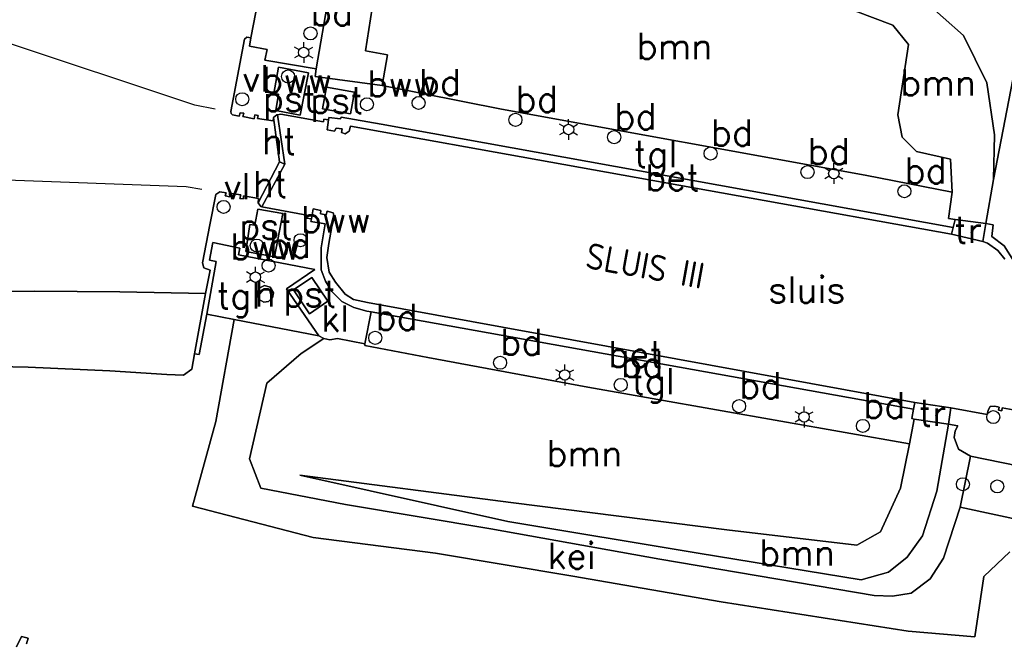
# Model space of a CAD drawing. Header units: millimetres. Extents: x 129727 to 131402, y 399018 to 399724.
# Tile 45 of 60: x 130436 to 130531, y 399272 to 399331. Entities that reach past the tile are written whole.
import ezdxf
from ezdxf.enums import TextEntityAlignment as Align

# ---------------------------------------------------------------- set-up
doc = ezdxf.new("R2010")
doc.units = ezdxf.units.MM
for name, color, linetype in [('EWD-TO-NW-TXT25', 2, 'Continuous'), ('MDI-VL-BEKLEDING', 7, 'Continuous'), ('MDI-VL-BEPLANTING', 7, 'Continuous'), ('MDI-VL-GRAS', 7, 'Continuous'), ('MDI-VL-KUNSTWERK', 7, 'Continuous'), ('MDI-VL-TALUD', 7, 'Continuous'), ('MDI-VL-VERHARDING', 7, 'Continuous'), ('MDI-VL-WATER', 7, 'Continuous'), ('MDI-XX-BEBOUWING', 10, 'Continuous'), ('MDI-XX-BEPLANTING', 80, 'Continuous'), ('MDI-XX-BORD', 255, 'Continuous'), ('MDI-XX-DAMWAND', 252, 'Continuous'), ('MDI-XX-KUNSTWERK', 130, 'Continuous'), ('MDI-XX-OVERIG', 30, 'Continuous'), ('MDI-XX-RASTER', 255, 'Continuous'), ('MDI-XX-TALUD', 84, 'Continuous'), ('MDI-XX-TERREINAFSCH', 253, 'Continuous'), ('MDI-XX-VERHARDING', 30, 'Continuous')]:
    doc.layers.add(name, color=color, linetype=linetype)
doc.styles.add('ISO', font='ISO.SHX')
doc.styles.add('ROMANS25', font='ROMANS.shx', dxfattribs={"height": 2.5})

msp = doc.modelspace()

# ---------------------------------------------------------------- linework, layer by layer
for p, q in [((130463.407, 399328.753), (130463.407, 399329.253)), ((130462.974, 399328.503), (130462.541, 399328.753)), ((130462.974, 399328.003), (130462.541, 399327.753)), ((130463.84, 399328.503), (130464.273, 399328.753)), ((130463.84, 399328.003), (130464.273, 399327.753)), ((130463.407, 399327.753), (130463.407, 399327.253)), ((130488.392, 399321.114), (130487.959, 399321.364)), ((130488.825, 399321.364), (130488.825, 399321.864)), ((130489.258, 399321.114), (130489.691, 399321.364)), ((130488.392, 399320.614), (130487.959, 399320.364)), ((130488.825, 399320.364), (130488.825, 399319.864)), ((130489.258, 399320.614), (130489.691, 399320.364)), ((130514.271, 399317.135), (130514.271, 399317.635)), ((130513.838, 399316.885), (130513.405, 399317.135)), ((130514.704, 399316.885), (130515.137, 399317.135)), ((130513.838, 399316.385), (130513.405, 399316.135)), ((130514.271, 399316.135), (130514.271, 399315.635)), ((130514.704, 399316.385), (130515.137, 399316.135)), ((130458.342, 399306.943), (130457.909, 399307.193)), ((130458.775, 399307.193), (130458.775, 399307.693)), ((130459.208, 399306.943), (130459.641, 399307.193)), ((130458.342, 399306.443), (130457.909, 399306.193)), ((130458.775, 399306.193), (130458.775, 399305.693)), ((130459.208, 399306.443), (130459.641, 399306.193)), ((130488.023, 399297.56), (130487.59, 399297.81)), ((130488.456, 399297.81), (130488.456, 399298.31)), ((130488.889, 399297.56), (130489.322, 399297.81)), ((130488.023, 399297.06), (130487.59, 399296.81)), ((130488.456, 399296.81), (130488.456, 399296.31)), ((130488.889, 399297.06), (130489.322, 399296.81)), ((130511.413, 399293.779), (130511.413, 399294.279)), ((130510.98, 399293.529), (130510.547, 399293.779)), ((130510.98, 399293.029), (130510.547, 399292.779)), ((130511.846, 399293.529), (130512.279, 399293.779)), ((130511.846, 399293.029), (130512.279, 399292.779)), ((130511.413, 399292.779), (130511.413, 399292.279))]:
    msp.add_line(p, q)
for centre, radius in [((130464.063, 399330.09), 0.625), ((130463.407, 399328.253), 0.5), ((130461.904, 399325.948), 0.625), ((130457.513, 399323.77), 0.625), ((130469.478, 399323.283), 0.625), ((130474.437, 399323.406), 0.625), ((130483.726, 399321.79), 0.625), ((130488.825, 399320.864), 0.5), ((130493.195, 399320.125), 0.625), ((130502.448, 399318.559), 0.625), ((130511.743, 399316.775), 0.625), ((130514.271, 399316.635), 0.5), ((130521.036, 399314.928), 0.625), ((130455.726, 399313.431), 0.625), ((130458.908, 399309.725), 0.625), ((130463.111, 399310.239), 0.625), ((130460.044, 399307.795), 0.625), ((130458.775, 399306.693), 0.5), ((130470.273, 399300.869), 0.625), ((130482.253, 399298.476), 0.625), ((130488.456, 399297.31), 0.5), ((130493.832, 399296.354), 0.625), ((130505.184, 399294.31), 0.625), ((130511.413, 399293.279), 0.5), ((130517.062, 399292.415), 0.625), ((130529.57, 399293.26), 0.625), ((130526.652, 399286.822), 0.625), ((130529.953, 399286.609), 0.625)]:
    msp.add_circle(centre, radius)
at = {"layer": 'MDI-VL-BEKLEDING'}
for p, q in [((130435.87, 399271.207), (130436.321, 399272.216)), ((130436.321, 399272.216), (130436.99, 399272.032)), ((130436.99, 399272.032), (130436.818, 399271.507))]:
    msp.add_line(p, q, dxfattribs=at)
at = {"layer": 'MDI-VL-BEPLANTING'}
for p, q in [((130519.937, 399330.888), (130501.287, 399337.918)), ((130501.287, 399337.918), (130519.937, 399330.888)), ((130469.338, 399328.403), (130470.651, 399336.842)), ((130522.812, 399333.384), (130526.711, 399329.894)), ((130526.711, 399329.894), (130522.812, 399333.384)), ((130521.44, 399329.028), (130519.937, 399330.888)), ((130519.937, 399330.888), (130521.44, 399329.028)), ((130532.544, 399331.305), (130529.589, 399316.06)), ((130526.711, 399329.894), (130528.944, 399325.351)), ((130528.944, 399325.351), (130526.711, 399329.894)), ((130520.413, 399322.262), (130521.44, 399329.028)), ((130521.44, 399329.028), (130520.413, 399322.262)), ((130471.445, 399328.042), (130469.338, 399328.403)), ((130470.933, 399325.068), (130471.445, 399328.042)), ((130528.944, 399325.351), (130529.674, 399320.347)), ((130529.674, 399320.347), (130528.944, 399325.351)), ((130482.379, 399322.822), (130470.933, 399325.068)), ((130517.288, 399316.47), (130482.379, 399322.822)), ((130520.826, 399320.132), (130520.413, 399322.262)), ((130520.413, 399322.262), (130520.826, 399320.132)), ((130522.194, 399318.755), (130520.826, 399320.132)), ((130520.826, 399320.132), (130522.194, 399318.755)), ((130529.674, 399320.347), (130529.589, 399316.06)), ((130529.589, 399316.06), (130529.674, 399320.347)), ((130525.469, 399318.003), (130522.194, 399318.755)), ((130522.194, 399318.755), (130525.469, 399318.003)), ((130525.625, 399314.836), (130525.469, 399318.003)), ((130525.469, 399318.003), (130525.625, 399314.836)), ((130525.625, 399314.836), (130517.288, 399316.47)), ((130529.589, 399316.06), (130528.855, 399311.849)), ((130525.269, 399312.317), (130525.625, 399314.836)), ((130525.909, 399312.222), (130525.269, 399312.317)), ((130528.855, 399311.849), (130525.909, 399312.222)), ((130453.392, 399299.265), (130454.12, 399303.148)), ((130454.12, 399303.148), (130456.737, 399302.625)), ((130456.737, 399302.625), (130454.969, 399292.841)), ((130463.177, 399299.375), (130465.334, 399300.801)), ((130465.334, 399300.801), (130465.913, 399300.669)), ((130465.913, 399300.669), (130466.655, 399300.798)), ((130466.655, 399300.798), (130469.289, 399300.286)), ((130469.289, 399300.286), (130469.279, 399300.148)), ((130469.279, 399300.148), (130475.306, 399298.99)), ((130452.674, 399297.848), (130452.947, 399299.345)), ((130452.947, 399299.345), (130453.392, 399299.265)), ((130459.886, 399296.514), (130463.177, 399299.375)), ((130475.306, 399298.99), (130490.667, 399296.136)), ((130424.606, 399298.288), (130436.98, 399298.05)), ((130436.98, 399298.05), (130444.795, 399297.691)), ((130444.795, 399297.691), (130450.283, 399297.358)), ((130451.891, 399297.3), (130452.674, 399297.848)), ((130450.283, 399297.358), (130451.891, 399297.3)), ((130458.195, 399289.265), (130459.886, 399296.514)), ((130490.667, 399296.136), (130521.52, 399290.699)), ((130521.52, 399290.699), (130521.972, 399293.074)), ((130521.972, 399293.074), (130525.272, 399292.597)), ((130454.969, 399292.841), (130452.745, 399284.715)), ((130525.272, 399292.597), (130524.16, 399286.166)), ((130524.16, 399286.166), (130525.272, 399292.597)), ((130525.272, 399292.597), (130526.18, 399292.418)), ((130526.18, 399292.418), (130525.905, 399291.951)), ((130525.905, 399291.951), (130525.819, 399291.316)), ((130525.819, 399291.316), (130526.238, 399290.186)), ((130520.674, 399286.448), (130521.52, 399290.699)), ((130521.52, 399290.699), (130520.674, 399286.448)), ((130526.238, 399290.186), (130527.397, 399289.521)), ((130459.296, 399286.426), (130458.195, 399289.265)), ((130527.397, 399289.521), (130526.379, 399284.63)), ((130463.044, 399287.682), (130483.27, 399285.064)), ((130482.987, 399283.244), (130463.044, 399287.682)), ((130463.044, 399287.682), (130463.044, 399287.682)), ((130483.27, 399285.064), (130463.044, 399287.682)), ((130463.044, 399287.682), (130482.987, 399283.244)), ((130467.42, 399284.89), (130459.296, 399286.426)), ((130518.76, 399282.239), (130520.674, 399286.448)), ((130520.674, 399286.448), (130518.76, 399282.239)), ((130524.16, 399286.166), (130522.766, 399281.859)), ((130522.766, 399281.859), (130524.16, 399286.166)), ((130452.745, 399284.715), (130464.323, 399281.708)), ((130481.353, 399282.551), (130467.42, 399284.89)), ((130483.27, 399285.064), (130503.994, 399282.433)), ((130503.994, 399282.433), (130483.27, 399285.064)), ((130526.379, 399284.63), (130524.793, 399279.714)), ((130526.379, 399284.63), (130526.379, 399284.63)), ((130501.25, 399280.198), (130482.987, 399283.244)), ((130482.987, 399283.244), (130501.25, 399280.198)), ((130464.323, 399281.708), (130476.043, 399280.189)), ((130497.576, 399279.628), (130481.353, 399282.551)), ((130503.994, 399282.433), (130516.482, 399280.978)), ((130516.482, 399280.978), (130503.994, 399282.433)), ((130516.482, 399280.978), (130518.76, 399282.239)), ((130518.76, 399282.239), (130516.482, 399280.978)), ((130522.766, 399281.859), (130521.312, 399279.829)), ((130521.312, 399279.829), (130522.766, 399281.859)), ((130476.043, 399280.189), (130489.23, 399277.993)), ((130516.889, 399277.642), (130501.25, 399280.198)), ((130501.25, 399280.198), (130516.889, 399277.642)), ((130521.312, 399279.829), (130519.522, 399278.376)), ((130519.522, 399278.376), (130521.312, 399279.829)), ((130528.655, 399277.955), (130531.155, 399280.322)), ((130518.142, 399276.146), (130497.576, 399279.628)), ((130524.793, 399279.714), (130523.511, 399277.733)), ((130489.23, 399277.993), (130503.468, 399275.536)), ((130519.522, 399278.376), (130516.889, 399277.642)), ((130516.889, 399277.642), (130519.522, 399278.376)), ((130527.812, 399272.175), (130528.655, 399277.955)), ((130523.511, 399277.733), (130521.696, 399276.374)), ((130519.885, 399276.062), (130518.142, 399276.146)), ((130521.696, 399276.374), (130519.885, 399276.062)), ((130503.468, 399275.536), (130521.416, 399272.704)), ((130436.321, 399272.216), (130435.87, 399271.207)), ((130436.99, 399272.032), (130436.321, 399272.216)), ((130521.416, 399272.704), (130527.812, 399272.175)), ((130436.818, 399271.507), (130436.99, 399272.032))]:
    msp.add_line(p, q, dxfattribs=at)
at = {"layer": 'MDI-VL-GRAS'}
for p, q in [((130466.494, 399337.604), (130464.621, 399326.683)), ((130458.348, 399329.65), (130459.033, 399333.294)), ((130458.199, 399328.858), (130458.348, 399329.65)), ((130459.9, 399328.553), (130458.199, 399328.858)), ((130459.69, 399327.511), (130459.9, 399328.553)), ((130464.621, 399326.683), (130459.69, 399327.511)), ((130430.67, 399305.265), (130437.597, 399305.36)), ((130437.597, 399305.36), (130445.78, 399305.274)), ((130445.78, 399305.274), (130454.003, 399305.132)), ((130454.003, 399305.132), (130452.947, 399299.345)), ((130452.947, 399299.345), (130452.674, 399297.848)), ((130436.98, 399298.05), (130424.606, 399298.288)), ((130444.795, 399297.691), (130436.98, 399298.05)), ((130450.283, 399297.358), (130444.795, 399297.691)), ((130452.674, 399297.848), (130451.891, 399297.3)), ((130452.674, 399297.848), (130452.674, 399297.848)), ((130451.891, 399297.3), (130450.283, 399297.358))]:
    msp.add_line(p, q, dxfattribs=at)
at = {"layer": 'MDI-VL-KUNSTWERK'}
for p, q in [((130460.899, 399322.279), (130461.231, 399322.344)), ((130461.593, 399317.547), (130460.899, 399322.279)), ((130461.231, 399322.344), (130465.308, 399321.583)), ((130465.308, 399321.583), (130465.331, 399321.862)), ((130465.331, 399321.862), (130465.795, 399321.78)), ((130465.795, 399321.78), (130465.668, 399320.832)), ((130465.668, 399320.832), (130466.377, 399320.711)), ((130466.377, 399320.711), (130466.532, 399321.003)), ((130466.532, 399321.003), (130467.084, 399320.918)), ((130467.084, 399320.918), (130467.041, 399320.574)), ((130467.041, 399320.574), (130467.4, 399320.433)), ((130467.4, 399320.433), (130467.775, 399320.702)), ((130467.775, 399320.702), (130467.9, 399321.183)), ((130467.9, 399321.183), (130525.562, 399310.82)), ((130459.403, 399313.456), (130461.593, 399317.547)), ((130461.593, 399317.547), (130461.593, 399317.547)), ((130463.714, 399312.639), (130459.403, 399313.456)), ((130464.318, 399313.237), (130464.142, 399312.295)), ((130465.067, 399313.082), (130464.318, 399313.237)), ((130465.017, 399312.775), (130465.067, 399313.082)), ((130465.65, 399313.009), (130465.55, 399312.666)), ((130466.227, 399312.872), (130465.65, 399313.009)), ((130466.3, 399312.629), (130466.227, 399312.872)), ((130463.667, 399312.359), (130463.714, 399312.639)), ((130464.142, 399312.295), (130463.667, 399312.359)), ((130465.55, 399312.666), (130465.017, 399312.775)), ((130465.822, 399309.909), (130466.3, 399312.629)), ((130525.562, 399310.82), (130528.552, 399310.108)), ((130528.552, 399310.108), (130529.005, 399309.966)), ((130529.005, 399309.966), (130530.001, 399309.251)), ((130465.615, 399308.586), (130465.822, 399309.909)), ((130530.001, 399309.251), (130530.681, 399308.41)), ((130465.862, 399307.176), (130465.615, 399308.586)), ((130466.457, 399306.225), (130465.862, 399307.176)), ((130467.388, 399305.071), (130466.457, 399306.225)), ((130468.18, 399304.558), (130467.388, 399305.071)), ((130469.517, 399304.27), (130468.18, 399304.558)), ((130522.028, 399294.671), (130469.517, 399304.27)), ((130525.494, 399294.144), (130522.028, 399294.671)), ((130528.99, 399293.52), (130525.494, 399294.144)), ((130529.075, 399293.928), (130528.99, 399293.52)), ((130529.255, 399294.267), (130529.075, 399293.928)), ((130529.72, 399294.314), (130529.255, 399294.267)), ((130530.144, 399294.218), (130529.72, 399294.314)), ((130530.055, 399293.927), (130530.144, 399294.218)), ((130530.38, 399293.856), (130530.055, 399293.927)), ((130530.429, 399294.153), (130530.38, 399293.856)), ((130531.479, 399293.956), (130530.429, 399294.153))]:
    msp.add_line(p, q, dxfattribs=at)
at = {"layer": 'MDI-VL-TALUD'}
for p, q in [((130519.937, 399330.888), (130501.287, 399337.918)), ((130522.812, 399333.384), (130526.711, 399329.894)), ((130521.44, 399329.028), (130519.937, 399330.888)), ((130526.711, 399329.894), (130528.944, 399325.351)), ((130520.413, 399322.262), (130521.44, 399329.028)), ((130528.944, 399325.351), (130529.674, 399320.347)), ((130520.826, 399320.132), (130520.413, 399322.262)), ((130522.194, 399318.755), (130520.826, 399320.132)), ((130529.674, 399320.347), (130529.589, 399316.06)), ((130525.469, 399318.003), (130522.194, 399318.755)), ((130525.625, 399314.836), (130525.469, 399318.003)), ((130529.589, 399316.06), (130528.855, 399311.849)), ((130525.269, 399312.317), (130525.625, 399314.836)), ((130525.909, 399312.222), (130525.269, 399312.317)), ((130528.855, 399311.849), (130525.909, 399312.222)), ((130430.67, 399305.265), (130437.597, 399305.36)), ((130437.597, 399305.36), (130445.78, 399305.274)), ((130445.78, 399305.274), (130454.003, 399305.132)), ((130454.003, 399305.132), (130452.947, 399299.345)), ((130452.947, 399299.345), (130452.674, 399297.848)), ((130436.98, 399298.05), (130424.606, 399298.288)), ((130444.795, 399297.691), (130436.98, 399298.05)), ((130450.283, 399297.358), (130444.795, 399297.691)), ((130452.674, 399297.848), (130451.891, 399297.3)), ((130452.674, 399297.848), (130452.674, 399297.848)), ((130451.891, 399297.3), (130450.283, 399297.358)), ((130521.52, 399290.699), (130521.972, 399293.074)), ((130521.972, 399293.074), (130525.272, 399292.597)), ((130525.272, 399292.597), (130524.16, 399286.166)), ((130520.674, 399286.448), (130521.52, 399290.699)), ((130463.044, 399287.682), (130483.27, 399285.064)), ((130482.987, 399283.244), (130463.044, 399287.682)), ((130463.044, 399287.682), (130463.044, 399287.682)), ((130518.76, 399282.239), (130520.674, 399286.448)), ((130524.16, 399286.166), (130522.766, 399281.859)), ((130483.27, 399285.064), (130503.994, 399282.433)), ((130501.25, 399280.198), (130482.987, 399283.244)), ((130503.994, 399282.433), (130516.482, 399280.978)), ((130516.482, 399280.978), (130518.76, 399282.239)), ((130522.766, 399281.859), (130521.312, 399279.829)), ((130516.889, 399277.642), (130501.25, 399280.198)), ((130521.312, 399279.829), (130519.522, 399278.376)), ((130519.522, 399278.376), (130516.889, 399277.642))]:
    msp.add_line(p, q, dxfattribs=at)
at = {"layer": 'MDI-VL-VERHARDING'}
for p, q in [((130464.621, 399326.683), (130466.494, 399337.604)), ((130470.651, 399336.842), (130469.338, 399328.403)), ((130529.589, 399316.06), (130532.544, 399331.305)), ((130456.407, 399322.587), (130457.729, 399329.529)), ((130457.729, 399329.529), (130457.938, 399329.709)), ((130457.938, 399329.709), (130458.348, 399329.65)), ((130458.348, 399329.65), (130458.199, 399328.858)), ((130458.199, 399328.858), (130459.9, 399328.553)), ((130459.9, 399328.553), (130459.69, 399327.511)), ((130469.338, 399328.403), (130471.445, 399328.042)), ((130471.445, 399328.042), (130470.933, 399325.068)), ((130459.69, 399327.511), (130464.621, 399326.683)), ((130460.99, 399326.834), (130460.553, 399324.312)), ((130463.875, 399326.292), (130460.99, 399326.834)), ((130463.085, 399322.235), (130463.875, 399326.292)), ((130464.524, 399325.946), (130464.621, 399326.683)), ((130464.621, 399326.683), (130464.524, 399325.946)), ((130470.933, 399325.068), (130464.524, 399325.946)), ((130464.524, 399325.946), (130470.933, 399325.068)), ((130460.553, 399324.312), (130460.985, 399324.238)), ((130460.985, 399324.238), (130460.721, 399322.678)), ((130460.985, 399324.238), (130460.985, 399324.238)), ((130465.588, 399324.933), (130465.204, 399322.852)), ((130468.287, 399324.434), (130465.588, 399324.933)), ((130467.903, 399322.353), (130468.287, 399324.434)), ((130470.933, 399325.068), (130482.379, 399322.822)), ((130470.933, 399325.068), (130470.933, 399325.068)), ((130456.444, 399322.386), (130456.407, 399322.587)), ((130456.589, 399322.283), (130456.444, 399322.386)), ((130457.224, 399322.155), (130456.589, 399322.283)), ((130457.303, 399322.463), (130457.224, 399322.155)), ((130457.651, 399322.416), (130457.303, 399322.463)), ((130457.576, 399322.095), (130457.651, 399322.416)), ((130458.724, 399322.254), (130458.673, 399321.891)), ((130459.041, 399322.2), (130458.724, 399322.254)), ((130460.523, 399322.01), (130460.836, 399322.267)), ((130460.836, 399322.267), (130460.523, 399322.01)), ((130460.721, 399322.678), (130463.085, 399322.235)), ((130460.836, 399322.267), (130460.899, 399322.279)), ((130460.899, 399322.279), (130460.836, 399322.267)), ((130461.231, 399322.344), (130460.899, 399322.279)), ((130460.899, 399322.279), (130461.593, 399317.547)), ((130465.308, 399321.583), (130461.231, 399322.344)), ((130465.204, 399322.852), (130467.903, 399322.353)), ((130465.204, 399322.852), (130465.204, 399322.852)), ((130482.379, 399322.822), (130517.288, 399316.47)), ((130458.673, 399321.891), (130457.576, 399322.095)), ((130458.982, 399321.908), (130459.041, 399322.2)), ((130460.465, 399321.687), (130458.982, 399321.908)), ((130460.523, 399322.01), (130460.465, 399321.687)), ((130461.089, 399317.761), (130460.523, 399322.01)), ((130465.331, 399321.862), (130465.308, 399321.583)), ((130465.795, 399321.78), (130465.331, 399321.862)), ((130465.668, 399320.832), (130465.795, 399321.78)), ((130465.795, 399321.78), (130465.825, 399322.003)), ((130465.825, 399322.003), (130465.795, 399321.78)), ((130465.825, 399322.003), (130466.926, 399321.886)), ((130466.926, 399321.886), (130465.825, 399322.003)), ((130466.926, 399321.886), (130467.019, 399322.038)), ((130467.019, 399322.038), (130466.926, 399321.886)), ((130467.019, 399322.038), (130470.83, 399321.377)), ((130470.83, 399321.377), (130467.019, 399322.038)), ((130470.83, 399321.377), (130525.718, 399311.471)), ((130525.718, 399311.471), (130470.83, 399321.377)), ((130466.377, 399320.711), (130465.668, 399320.832)), ((130466.532, 399321.003), (130466.377, 399320.711)), ((130467.084, 399320.918), (130466.532, 399321.003)), ((130467.041, 399320.574), (130467.084, 399320.918)), ((130467.4, 399320.433), (130467.041, 399320.574)), ((130467.775, 399320.702), (130467.4, 399320.433)), ((130467.9, 399321.183), (130467.775, 399320.702)), ((130525.562, 399310.82), (130467.9, 399321.183)), ((130459.032, 399313.83), (130461.089, 399317.761)), ((130461.593, 399317.547), (130459.403, 399313.456)), ((130461.089, 399317.761), (130461.593, 399317.547)), ((130461.089, 399317.761), (130461.089, 399317.761)), ((130461.593, 399317.547), (130461.089, 399317.761)), ((130461.089, 399317.761), (130461.089, 399317.761)), ((130517.288, 399316.47), (130525.625, 399314.836)), ((130528.855, 399311.849), (130529.589, 399316.06)), ((130454.992, 399314.618), (130455.366, 399314.891)), ((130455.366, 399314.891), (130455.971, 399314.799)), ((130455.971, 399314.799), (130455.891, 399314.491)), ((130456.311, 399314.395), (130456.3, 399314.744)), ((130456.3, 399314.744), (130457.367, 399314.582)), ((130525.625, 399314.836), (130525.269, 399312.317)), ((130454.415, 399311.72), (130454.992, 399314.618)), ((130455.891, 399314.491), (130456.311, 399314.395)), ((130457.367, 399314.582), (130457.288, 399314.241)), ((130457.288, 399314.241), (130457.632, 399314.198)), ((130457.632, 399314.198), (130457.643, 399314.488)), ((130457.643, 399314.488), (130459.064, 399314.236)), ((130459.064, 399314.236), (130459.032, 399313.83)), ((130459.032, 399313.83), (130459.3, 399313.476)), ((130459.3, 399313.476), (130459.032, 399313.83)), ((130459.014, 399313.223), (130458.721, 399311.679)), ((130461.423, 399312.799), (130459.014, 399313.223)), ((130459.3, 399313.476), (130459.403, 399313.456)), ((130459.403, 399313.456), (130459.3, 399313.476)), ((130459.403, 399313.456), (130463.714, 399312.639)), ((130460.619, 399308.653), (130461.423, 399312.799)), ((130464.142, 399312.295), (130464.318, 399313.237)), ((130464.318, 399313.237), (130465.067, 399313.082)), ((130465.067, 399313.082), (130465.017, 399312.775)), ((130465.55, 399312.666), (130465.65, 399313.009)), ((130465.65, 399313.009), (130466.227, 399312.872)), ((130466.227, 399312.872), (130466.3, 399312.629)), ((130463.714, 399312.639), (130463.667, 399312.359)), ((130463.667, 399312.359), (130464.142, 399312.295)), ((130464.142, 399312.295), (130464.094, 399312.035)), ((130464.094, 399312.035), (130464.142, 399312.295)), ((130464.094, 399312.035), (130465.468, 399311.823)), ((130465.468, 399311.823), (130464.094, 399312.035)), ((130465.017, 399312.775), (130465.55, 399312.666)), ((130466.3, 399312.629), (130465.822, 399309.909)), ((130525.269, 399312.317), (130525.909, 399312.222)), ((130525.909, 399312.222), (130525.718, 399311.471)), ((130528.552, 399310.108), (130528.855, 399311.849)), ((130529.546, 399311.707), (130528.855, 399311.849)), ((130528.855, 399311.849), (130529.546, 399311.707)), ((130453.704, 399308.068), (130454.415, 399311.72)), ((130458.245, 399311.753), (130457.845, 399309.155)), ((130458.721, 399311.679), (130458.245, 399311.753)), ((130458.721, 399311.679), (130458.721, 399311.679)), ((130465.468, 399311.823), (130465.089, 399309.517)), ((130465.089, 399309.517), (130465.468, 399311.823)), ((130525.718, 399311.471), (130525.562, 399310.82)), ((130529.429, 399310.583), (130529.546, 399311.707)), ((130529.546, 399311.707), (130529.429, 399310.583)), ((130454.698, 399310.012), (130454.356, 399308.307)), ((130454.356, 399308.307), (130454.698, 399310.012)), ((130457.287, 399309.486), (130454.698, 399310.012)), ((130454.698, 399310.012), (130457.287, 399309.486)), ((130525.562, 399310.82), (130525.562, 399310.82)), ((130529.005, 399309.966), (130528.552, 399310.108)), ((130530.001, 399309.251), (130529.005, 399309.966)), ((130530.611, 399309.685), (130529.429, 399310.583)), ((130529.429, 399310.583), (130530.611, 399309.685)), ((130457.142, 399308.831), (130457.287, 399309.486)), ((130457.287, 399309.486), (130457.142, 399308.831)), ((130457.845, 399309.155), (130460.619, 399308.653)), ((130465.089, 399309.517), (130465.098, 399307.399)), ((130465.098, 399307.399), (130465.089, 399309.517)), ((130465.822, 399309.909), (130465.615, 399308.586)), ((130530.681, 399308.41), (130530.001, 399309.251)), ((130531.543, 399308.21), (130530.611, 399309.685)), ((130530.611, 399309.685), (130531.543, 399308.21)), ((130453.835, 399307.571), (130453.704, 399308.068)), ((130455.02, 399308.196), (130454.12, 399303.148)), ((130454.12, 399303.148), (130455.02, 399308.196)), ((130454.356, 399308.307), (130455.02, 399308.196)), ((130455.02, 399308.196), (130454.356, 399308.307)), ((130464.482, 399307.437), (130457.142, 399308.831)), ((130457.142, 399308.831), (130464.482, 399307.437)), ((130465.615, 399308.586), (130465.862, 399307.176)), ((130454.441, 399307.376), (130453.835, 399307.571)), ((130454.003, 399305.132), (130454.441, 399307.376)), ((130461.764, 399305.573), (130464.482, 399307.437)), ((130464.482, 399307.437), (130461.764, 399305.573)), ((130465.098, 399307.399), (130465.492, 399306.294)), ((130465.492, 399306.294), (130465.098, 399307.399)), ((130465.862, 399307.176), (130466.457, 399306.225)), ((130464.183, 399306.665), (130462.434, 399305.466)), ((130465.723, 399304.38), (130464.183, 399306.665)), ((130465.492, 399306.294), (130466.119, 399305.331)), ((130466.119, 399305.331), (130465.492, 399306.294)), ((130466.457, 399306.225), (130467.388, 399305.071)), ((130459.14, 399305.624), (130458.928, 399305.061)), ((130459.647, 399305.878), (130459.14, 399305.624)), ((130460.202, 399305.726), (130459.647, 399305.878)), ((130459.647, 399305.878), (130459.647, 399305.878)), ((130460.519, 399305.198), (130460.202, 399305.726)), ((130464.873, 399301.074), (130461.764, 399305.573)), ((130461.764, 399305.573), (130464.873, 399301.074)), ((130462.434, 399305.466), (130463.965, 399303.156)), ((130466.119, 399305.331), (130467.075, 399304.352)), ((130467.075, 399304.352), (130466.119, 399305.331)), ((130452.947, 399299.345), (130454.003, 399305.132)), ((130458.928, 399305.061), (130459.142, 399304.537)), ((130459.142, 399304.537), (130459.57, 399304.298)), ((130459.57, 399304.298), (130460.037, 399304.344)), ((130460.037, 399304.344), (130460.43, 399304.697)), ((130460.43, 399304.697), (130460.519, 399305.198)), ((130463.965, 399303.156), (130465.723, 399304.38)), ((130465.723, 399304.38), (130465.723, 399304.38)), ((130467.075, 399304.352), (130468.205, 399303.79)), ((130468.205, 399303.79), (130467.075, 399304.352)), ((130467.388, 399305.071), (130468.18, 399304.558)), ((130468.18, 399304.558), (130469.517, 399304.27)), ((130468.205, 399303.79), (130469.479, 399303.43)), ((130469.479, 399303.43), (130468.205, 399303.79)), ((130469.883, 399303.358), (130469.289, 399300.286)), ((130469.289, 399300.286), (130469.883, 399303.358)), ((130469.479, 399303.43), (130469.883, 399303.358)), ((130469.883, 399303.358), (130469.479, 399303.43)), ((130469.517, 399304.27), (130522.028, 399294.671)), ((130469.883, 399303.358), (130521.911, 399294.033)), ((130521.911, 399294.033), (130469.883, 399303.358)), ((130469.883, 399303.358), (130469.883, 399303.358)), ((130454.12, 399303.148), (130453.392, 399299.265)), ((130456.737, 399302.625), (130454.12, 399303.148)), ((130454.12, 399303.148), (130454.12, 399303.148)), ((130454.969, 399292.841), (130456.737, 399302.625)), ((130464.873, 399301.074), (130456.737, 399302.625)), ((130456.737, 399302.625), (130464.873, 399301.074)), ((130465.334, 399300.801), (130463.177, 399299.375)), ((130465.334, 399300.801), (130464.873, 399301.074)), ((130464.873, 399301.074), (130465.334, 399300.801)), ((130465.913, 399300.669), (130465.334, 399300.801)), ((130466.655, 399300.798), (130465.913, 399300.669)), ((130469.289, 399300.286), (130466.655, 399300.798)), ((130469.279, 399300.148), (130469.289, 399300.286)), ((130475.306, 399298.99), (130469.279, 399300.148)), ((130469.289, 399300.286), (130469.289, 399300.286)), ((130469.289, 399300.286), (130469.289, 399300.286)), ((130453.392, 399299.265), (130452.947, 399299.345)), ((130463.177, 399299.375), (130459.886, 399296.514)), ((130490.667, 399296.136), (130475.306, 399298.99)), ((130459.886, 399296.514), (130458.195, 399289.265)), ((130521.52, 399290.699), (130490.667, 399296.136)), ((130521.911, 399294.033), (130521.743, 399293.131)), ((130522.028, 399294.671), (130521.911, 399294.033)), ((130525.272, 399292.597), (130525.494, 399294.144)), ((130525.494, 399294.144), (130528.99, 399293.52)), ((130528.99, 399293.52), (130529.075, 399293.928)), ((130529.075, 399293.928), (130529.255, 399294.267)), ((130529.255, 399294.267), (130529.72, 399294.314)), ((130529.72, 399294.314), (130530.144, 399294.218)), ((130530.144, 399294.218), (130530.055, 399293.927)), ((130530.055, 399293.927), (130530.38, 399293.856)), ((130530.38, 399293.856), (130530.429, 399294.153)), ((130530.429, 399294.153), (130531.479, 399293.956)), ((130521.972, 399293.074), (130521.52, 399290.699)), ((130521.743, 399293.131), (130521.972, 399293.074)), ((130452.745, 399284.715), (130454.969, 399292.841)), ((130526.18, 399292.418), (130525.272, 399292.597)), ((130525.905, 399291.951), (130526.18, 399292.418)), ((130525.819, 399291.316), (130525.905, 399291.951)), ((130526.238, 399290.186), (130525.819, 399291.316)), ((130527.397, 399289.521), (130526.238, 399290.186)), ((130458.195, 399289.265), (130459.296, 399286.426)), ((130526.379, 399284.63), (130527.397, 399289.521)), ((130531.937, 399288.597), (130527.397, 399289.521)), ((130527.397, 399289.521), (130531.937, 399288.597)), ((130459.296, 399286.426), (130467.42, 399284.89)), ((130464.323, 399281.708), (130452.745, 399284.715)), ((130467.42, 399284.89), (130481.353, 399282.551)), ((130524.793, 399279.714), (130526.379, 399284.63)), ((130526.379, 399284.63), (130535.085, 399282.759)), ((130535.085, 399282.759), (130526.379, 399284.63)), ((130476.043, 399280.189), (130464.323, 399281.708)), ((130481.353, 399282.551), (130497.576, 399279.628)), ((130489.23, 399277.993), (130476.043, 399280.189)), ((130531.155, 399280.322), (130528.655, 399277.955)), ((130497.576, 399279.628), (130518.142, 399276.146)), ((130523.511, 399277.733), (130524.793, 399279.714)), ((130503.468, 399275.536), (130489.23, 399277.993)), ((130528.655, 399277.955), (130527.812, 399272.175)), ((130521.696, 399276.374), (130523.511, 399277.733)), ((130518.142, 399276.146), (130519.885, 399276.062)), ((130519.885, 399276.062), (130521.696, 399276.374)), ((130521.416, 399272.704), (130503.468, 399275.536)), ((130527.812, 399272.175), (130521.416, 399272.704))]:
    msp.add_line(p, q, dxfattribs=at)
at = {"layer": 'MDI-VL-WATER'}
for p, q in [((130459.033, 399333.294), (130458.348, 399329.65)), ((130457.729, 399329.529), (130456.407, 399322.587)), ((130457.938, 399329.709), (130457.729, 399329.529)), ((130458.348, 399329.65), (130457.938, 399329.709)), ((130456.407, 399322.587), (130456.444, 399322.386)), ((130456.444, 399322.386), (130456.589, 399322.283)), ((130456.589, 399322.283), (130457.224, 399322.155)), ((130457.224, 399322.155), (130457.303, 399322.463)), ((130457.303, 399322.463), (130457.651, 399322.416)), ((130457.651, 399322.416), (130457.576, 399322.095)), ((130458.673, 399321.891), (130458.724, 399322.254)), ((130458.724, 399322.254), (130459.041, 399322.2)), ((130460.899, 399322.279), (130461.231, 399322.344)), ((130461.593, 399317.547), (130460.899, 399322.279)), ((130461.231, 399322.344), (130465.308, 399321.583)), ((130457.576, 399322.095), (130458.673, 399321.891)), ((130459.041, 399322.2), (130458.982, 399321.908)), ((130458.982, 399321.908), (130460.465, 399321.687)), ((130460.465, 399321.687), (130460.523, 399322.01)), ((130460.523, 399322.01), (130461.089, 399317.761)), ((130465.308, 399321.583), (130465.331, 399321.862)), ((130465.331, 399321.862), (130465.795, 399321.78)), ((130465.795, 399321.78), (130465.668, 399320.832)), ((130465.668, 399320.832), (130466.377, 399320.711)), ((130466.377, 399320.711), (130466.532, 399321.003)), ((130466.532, 399321.003), (130467.084, 399320.918)), ((130467.084, 399320.918), (130467.041, 399320.574)), ((130467.041, 399320.574), (130467.4, 399320.433)), ((130467.4, 399320.433), (130467.775, 399320.702)), ((130467.775, 399320.702), (130467.9, 399321.183)), ((130467.9, 399321.183), (130525.562, 399310.82)), ((130461.089, 399317.761), (130459.032, 399313.83)), ((130459.403, 399313.456), (130461.593, 399317.547)), ((130455.366, 399314.891), (130454.992, 399314.618)), ((130455.971, 399314.799), (130455.366, 399314.891)), ((130455.891, 399314.491), (130455.971, 399314.799)), ((130457.367, 399314.582), (130456.3, 399314.744)), ((130456.3, 399314.744), (130456.311, 399314.395)), ((130454.992, 399314.618), (130454.415, 399311.72)), ((130456.311, 399314.395), (130455.891, 399314.491)), ((130457.288, 399314.241), (130457.367, 399314.582)), ((130457.632, 399314.198), (130457.288, 399314.241)), ((130457.643, 399314.488), (130457.632, 399314.198)), ((130459.064, 399314.236), (130457.643, 399314.488)), ((130459.032, 399313.83), (130459.064, 399314.236)), ((130463.714, 399312.639), (130459.403, 399313.456)), ((130464.318, 399313.237), (130464.142, 399312.295)), ((130465.067, 399313.082), (130464.318, 399313.237)), ((130465.017, 399312.775), (130465.067, 399313.082)), ((130465.65, 399313.009), (130465.55, 399312.666)), ((130466.227, 399312.872), (130465.65, 399313.009)), ((130466.3, 399312.629), (130466.227, 399312.872)), ((130463.667, 399312.359), (130463.714, 399312.639)), ((130464.142, 399312.295), (130463.667, 399312.359)), ((130465.55, 399312.666), (130465.017, 399312.775)), ((130465.822, 399309.909), (130466.3, 399312.629)), ((130454.415, 399311.72), (130453.704, 399308.068)), ((130525.562, 399310.82), (130528.552, 399310.108)), ((130528.552, 399310.108), (130529.005, 399309.966)), ((130528.552, 399310.108), (130528.552, 399310.108)), ((130529.005, 399309.966), (130530.001, 399309.251)), ((130465.615, 399308.586), (130465.822, 399309.909)), ((130530.001, 399309.251), (130530.681, 399308.41)), ((130453.704, 399308.068), (130453.835, 399307.571)), ((130465.862, 399307.176), (130465.615, 399308.586)), ((130453.835, 399307.571), (130454.441, 399307.376)), ((130454.441, 399307.376), (130454.003, 399305.132)), ((130466.457, 399306.225), (130465.862, 399307.176)), ((130467.388, 399305.071), (130466.457, 399306.225)), ((130437.597, 399305.36), (130430.67, 399305.265)), ((130445.78, 399305.274), (130437.597, 399305.36)), ((130454.003, 399305.132), (130445.78, 399305.274)), ((130468.18, 399304.558), (130467.388, 399305.071)), ((130469.517, 399304.27), (130468.18, 399304.558)), ((130522.028, 399294.671), (130469.517, 399304.27)), ((130525.494, 399294.144), (130522.028, 399294.671)), ((130528.99, 399293.52), (130525.494, 399294.144)), ((130529.075, 399293.928), (130528.99, 399293.52)), ((130529.255, 399294.267), (130529.075, 399293.928)), ((130529.72, 399294.314), (130529.255, 399294.267)), ((130530.144, 399294.218), (130529.72, 399294.314)), ((130530.055, 399293.927), (130530.144, 399294.218)), ((130530.38, 399293.856), (130530.055, 399293.927)), ((130530.429, 399294.153), (130530.38, 399293.856)), ((130531.479, 399293.956), (130530.429, 399294.153))]:
    msp.add_line(p, q, dxfattribs=at)
at = {"layer": 'MDI-XX-BEBOUWING'}
for p, q in [((130458.928, 399305.061), (130459.14, 399305.624)), ((130459.14, 399305.624), (130459.647, 399305.878)), ((130459.647, 399305.878), (130460.202, 399305.726)), ((130459.647, 399305.878), (130459.647, 399305.878)), ((130460.202, 399305.726), (130460.519, 399305.198)), ((130459.142, 399304.537), (130458.928, 399305.061)), ((130459.57, 399304.298), (130459.142, 399304.537)), ((130460.037, 399304.344), (130459.57, 399304.298)), ((130460.43, 399304.697), (130460.037, 399304.344)), ((130460.519, 399305.198), (130460.43, 399304.697))]:
    msp.add_line(p, q, dxfattribs=at)
at = {"layer": 'MDI-XX-DAMWAND'}
for p, q in [((130458.348, 399329.65), (130459.033, 399333.294)), ((130456.407, 399322.587), (130457.729, 399329.529)), ((130457.729, 399329.529), (130457.938, 399329.709)), ((130457.938, 399329.709), (130458.348, 399329.65)), ((130456.444, 399322.386), (130456.407, 399322.587)), ((130456.589, 399322.283), (130456.444, 399322.386)), ((130457.224, 399322.155), (130456.589, 399322.283)), ((130457.303, 399322.463), (130457.224, 399322.155)), ((130457.651, 399322.416), (130457.303, 399322.463)), ((130457.576, 399322.095), (130457.651, 399322.416)), ((130458.724, 399322.254), (130458.673, 399321.891)), ((130459.041, 399322.2), (130458.724, 399322.254)), ((130460.836, 399322.267), (130460.523, 399322.01)), ((130460.899, 399322.279), (130460.836, 399322.267)), ((130461.231, 399322.344), (130460.899, 399322.279)), ((130465.308, 399321.583), (130461.231, 399322.344)), ((130458.673, 399321.891), (130457.576, 399322.095)), ((130458.982, 399321.908), (130459.041, 399322.2)), ((130460.465, 399321.687), (130458.982, 399321.908)), ((130460.523, 399322.01), (130460.465, 399321.687)), ((130465.331, 399321.862), (130465.308, 399321.583)), ((130465.795, 399321.78), (130465.331, 399321.862)), ((130465.795, 399321.78), (130465.668, 399320.832)), ((130465.668, 399320.832), (130466.377, 399320.711)), ((130466.377, 399320.711), (130466.532, 399321.003)), ((130466.532, 399321.003), (130467.084, 399320.918)), ((130467.084, 399320.918), (130467.041, 399320.574)), ((130467.041, 399320.574), (130467.4, 399320.433)), ((130467.4, 399320.433), (130467.775, 399320.702)), ((130467.775, 399320.702), (130467.9, 399321.183)), ((130467.9, 399321.183), (130525.562, 399310.82)), ((130455.366, 399314.891), (130454.992, 399314.618)), ((130455.971, 399314.799), (130455.366, 399314.891)), ((130455.891, 399314.491), (130455.971, 399314.799)), ((130457.367, 399314.582), (130456.3, 399314.744)), ((130456.3, 399314.744), (130456.311, 399314.395)), ((130454.992, 399314.618), (130454.415, 399311.72)), ((130456.311, 399314.395), (130455.891, 399314.491)), ((130457.288, 399314.241), (130457.367, 399314.582)), ((130457.632, 399314.198), (130457.288, 399314.241)), ((130457.643, 399314.488), (130457.632, 399314.198)), ((130459.064, 399314.236), (130457.643, 399314.488)), ((130459.032, 399313.83), (130459.064, 399314.236)), ((130459.3, 399313.476), (130459.032, 399313.83)), ((130459.403, 399313.456), (130459.3, 399313.476)), ((130463.714, 399312.639), (130459.403, 399313.456)), ((130464.142, 399312.295), (130464.318, 399313.237)), ((130464.318, 399313.237), (130465.067, 399313.082)), ((130465.067, 399313.082), (130465.017, 399312.775)), ((130465.55, 399312.666), (130465.65, 399313.009)), ((130465.65, 399313.009), (130466.227, 399312.872)), ((130466.227, 399312.872), (130466.3, 399312.629)), ((130463.667, 399312.359), (130463.714, 399312.639)), ((130464.142, 399312.295), (130463.667, 399312.359)), ((130465.017, 399312.775), (130465.55, 399312.666)), ((130466.3, 399312.629), (130465.822, 399309.909)), ((130454.415, 399311.72), (130453.704, 399308.068)), ((130529.005, 399309.966), (130528.552, 399310.108)), ((130530.001, 399309.251), (130529.005, 399309.966)), ((130465.822, 399309.909), (130465.615, 399308.586)), ((130530.681, 399308.41), (130530.001, 399309.251)), ((130453.704, 399308.068), (130453.835, 399307.571)), ((130465.615, 399308.586), (130465.862, 399307.176)), ((130453.835, 399307.571), (130454.441, 399307.376)), ((130454.441, 399307.376), (130454.003, 399305.132)), ((130465.862, 399307.176), (130466.457, 399306.225)), ((130466.457, 399306.225), (130467.388, 399305.071)), ((130454.003, 399305.132), (130452.947, 399299.345)), ((130467.388, 399305.071), (130468.18, 399304.558)), ((130468.18, 399304.558), (130469.517, 399304.27)), ((130469.517, 399304.27), (130522.028, 399294.671)), ((130452.947, 399299.345), (130452.674, 399297.848)), ((130525.494, 399294.144), (130528.99, 399293.52)), ((130528.99, 399293.52), (130529.075, 399293.928)), ((130529.075, 399293.928), (130529.255, 399294.267)), ((130529.255, 399294.267), (130529.72, 399294.314)), ((130529.72, 399294.314), (130530.144, 399294.218)), ((130530.144, 399294.218), (130530.055, 399293.927)), ((130530.055, 399293.927), (130530.38, 399293.856)), ((130530.38, 399293.856), (130530.429, 399294.153)), ((130530.429, 399294.153), (130531.479, 399293.956)), ((130436.99, 399272.032), (130436.818, 399271.507))]:
    msp.add_line(p, q, dxfattribs=at)
at = {"layer": 'MDI-XX-OVERIG'}
for p, q in [((130452.973, 399323.186), (130425.239, 399332.412)), ((130460.553, 399324.312), (130460.99, 399326.834)), ((130460.99, 399326.834), (130463.875, 399326.292)), ((130463.875, 399326.292), (130463.085, 399322.235)), ((130460.985, 399324.238), (130460.553, 399324.312)), ((130460.721, 399322.678), (130460.985, 399324.238)), ((130460.985, 399324.238), (130460.985, 399324.238)), ((130465.204, 399322.852), (130465.588, 399324.933)), ((130465.588, 399324.933), (130468.287, 399324.434)), ((130468.287, 399324.434), (130467.903, 399322.353)), ((130454.9, 399322.803), (130452.973, 399323.186)), ((130463.085, 399322.235), (130460.721, 399322.678)), ((130467.903, 399322.353), (130465.204, 399322.852)), ((130465.204, 399322.852), (130465.204, 399322.852)), ((130423.458, 399316.472), (130452.127, 399315.386)), ((130452.127, 399315.386), (130453.634, 399315.136)), ((130458.721, 399311.679), (130459.014, 399313.223)), ((130459.014, 399313.223), (130461.423, 399312.799)), ((130461.423, 399312.799), (130460.619, 399308.653)), ((130525.718, 399311.471), (130525.909, 399312.222)), ((130525.909, 399312.222), (130528.855, 399311.849)), ((130525.909, 399312.222), (130525.909, 399312.222)), ((130528.855, 399311.849), (130528.552, 399310.108)), ((130457.845, 399309.155), (130458.245, 399311.753)), ((130458.245, 399311.753), (130458.721, 399311.679)), ((130458.721, 399311.679), (130458.721, 399311.679)), ((130525.562, 399310.82), (130525.718, 399311.471)), ((130528.552, 399310.108), (130525.562, 399310.82)), ((130460.619, 399308.653), (130457.845, 399309.155)), ((130462.434, 399305.466), (130464.183, 399306.665)), ((130464.183, 399306.665), (130465.723, 399304.38)), ((130464.183, 399306.665), (130464.183, 399306.665)), ((130463.965, 399303.156), (130462.434, 399305.466)), ((130465.723, 399304.38), (130463.965, 399303.156)), ((130521.743, 399293.131), (130521.911, 399294.033)), ((130521.911, 399294.033), (130522.028, 399294.671)), ((130522.028, 399294.671), (130525.494, 399294.144)), ((130525.494, 399294.144), (130525.272, 399292.597)), ((130521.972, 399293.074), (130521.743, 399293.131)), ((130525.272, 399292.597), (130521.972, 399293.074)), ((130521.972, 399293.074), (130521.972, 399293.074))]:
    msp.add_line(p, q, dxfattribs=at)
at = {"layer": 'MDI-XX-RASTER'}
for p, q in [((130460.899, 399322.279), (130461.593, 399317.547)), ((130461.593, 399317.547), (130459.403, 399313.456))]:
    msp.add_line(p, q, dxfattribs=at)
at = {"layer": 'MDI-XX-TALUD'}
for p, q in [((130519.937, 399330.888), (130501.287, 399337.918)), ((130526.711, 399329.894), (130522.812, 399333.384)), ((130521.44, 399329.028), (130519.937, 399330.888)), ((130528.944, 399325.351), (130526.711, 399329.894)), ((130520.413, 399322.262), (130521.44, 399329.028)), ((130529.674, 399320.347), (130528.944, 399325.351)), ((130520.826, 399320.132), (130520.413, 399322.262)), ((130522.194, 399318.755), (130520.826, 399320.132)), ((130529.589, 399316.06), (130529.674, 399320.347)), ((130525.469, 399318.003), (130522.194, 399318.755)), ((130525.625, 399314.836), (130525.469, 399318.003)), ((130424.606, 399298.288), (130436.98, 399298.05)), ((130436.98, 399298.05), (130444.795, 399297.691)), ((130444.795, 399297.691), (130450.283, 399297.358)), ((130451.891, 399297.3), (130452.674, 399297.848)), ((130450.283, 399297.358), (130451.891, 399297.3)), ((130525.272, 399292.597), (130524.16, 399286.166)), ((130521.52, 399290.699), (130520.674, 399286.448)), ((130483.27, 399285.064), (130463.044, 399287.682)), ((130482.987, 399283.244), (130463.044, 399287.682)), ((130520.674, 399286.448), (130518.76, 399282.239)), ((130524.16, 399286.166), (130522.766, 399281.859)), ((130503.994, 399282.433), (130483.27, 399285.064)), ((130501.25, 399280.198), (130482.987, 399283.244)), ((130516.482, 399280.978), (130503.994, 399282.433)), ((130518.76, 399282.239), (130516.482, 399280.978)), ((130522.766, 399281.859), (130521.312, 399279.829)), ((130516.889, 399277.642), (130501.25, 399280.198)), ((130521.312, 399279.829), (130519.522, 399278.376)), ((130519.522, 399278.376), (130516.889, 399277.642))]:
    msp.add_line(p, q, dxfattribs=at)
at = {"layer": 'MDI-XX-TERREINAFSCH'}
for p, q in [((130466.494, 399337.604), (130464.621, 399326.683)), ((130469.338, 399328.403), (130470.651, 399336.842)), ((130529.589, 399316.06), (130532.544, 399331.305)), ((130458.199, 399328.858), (130458.348, 399329.65)), ((130459.9, 399328.553), (130458.199, 399328.858)), ((130459.69, 399327.511), (130459.9, 399328.553)), ((130471.445, 399328.042), (130469.338, 399328.403)), ((130470.933, 399325.068), (130471.445, 399328.042)), ((130464.621, 399326.683), (130459.69, 399327.511)), ((130460.553, 399324.312), (130460.99, 399326.834)), ((130460.99, 399326.834), (130463.875, 399326.292)), ((130463.875, 399326.292), (130463.085, 399322.235)), ((130464.524, 399325.946), (130464.621, 399326.683)), ((130470.933, 399325.068), (130464.524, 399325.946)), ((130460.985, 399324.238), (130460.553, 399324.312)), ((130460.721, 399322.678), (130460.985, 399324.238)), ((130465.204, 399322.852), (130465.588, 399324.933)), ((130465.588, 399324.933), (130468.287, 399324.434)), ((130468.287, 399324.434), (130467.903, 399322.353)), ((130482.379, 399322.822), (130470.933, 399325.068)), ((130463.085, 399322.235), (130460.721, 399322.678)), ((130467.903, 399322.353), (130465.204, 399322.852)), ((130517.288, 399316.47), (130482.379, 399322.822)), ((130461.089, 399317.761), (130460.523, 399322.01)), ((130465.825, 399322.003), (130465.795, 399321.78)), ((130466.926, 399321.886), (130465.825, 399322.003)), ((130467.019, 399322.038), (130466.926, 399321.886)), ((130470.83, 399321.377), (130467.019, 399322.038)), ((130525.718, 399311.471), (130470.83, 399321.377)), ((130459.032, 399313.83), (130461.089, 399317.761)), ((130461.089, 399317.761), (130461.593, 399317.547)), ((130525.625, 399314.836), (130517.288, 399316.47)), ((130528.855, 399311.849), (130529.589, 399316.06)), ((130525.269, 399312.317), (130525.625, 399314.836)), ((130458.721, 399311.679), (130459.014, 399313.223)), ((130459.014, 399313.223), (130461.423, 399312.799)), ((130461.423, 399312.799), (130460.619, 399308.653)), ((130464.094, 399312.035), (130464.142, 399312.295)), ((130465.468, 399311.823), (130464.094, 399312.035)), ((130525.909, 399312.222), (130525.269, 399312.317)), ((130528.855, 399311.849), (130529.546, 399311.707)), ((130457.845, 399309.155), (130458.245, 399311.753)), ((130458.245, 399311.753), (130458.721, 399311.679)), ((130465.089, 399309.517), (130465.468, 399311.823)), ((130529.546, 399311.707), (130529.429, 399310.583)), ((130454.698, 399310.012), (130454.356, 399308.307)), ((130457.287, 399309.486), (130454.698, 399310.012)), ((130529.429, 399310.583), (130530.611, 399309.685)), ((130457.142, 399308.831), (130457.287, 399309.486)), ((130460.619, 399308.653), (130457.845, 399309.155)), ((130465.098, 399307.399), (130465.089, 399309.517)), ((130530.611, 399309.685), (130531.543, 399308.21)), ((130455.02, 399308.196), (130454.12, 399303.148)), ((130454.356, 399308.307), (130455.02, 399308.196)), ((130464.482, 399307.437), (130457.142, 399308.831)), ((130461.764, 399305.573), (130464.482, 399307.437)), ((130465.492, 399306.294), (130465.098, 399307.399)), ((130462.434, 399305.466), (130464.183, 399306.665)), ((130464.183, 399306.665), (130465.723, 399304.38)), ((130466.119, 399305.331), (130465.492, 399306.294)), ((130437.597, 399305.36), (130430.67, 399305.265)), ((130445.78, 399305.274), (130437.597, 399305.36)), ((130454.003, 399305.132), (130445.78, 399305.274)), ((130464.873, 399301.074), (130461.764, 399305.573)), ((130463.965, 399303.156), (130462.434, 399305.466)), ((130467.075, 399304.352), (130466.119, 399305.331)), ((130465.723, 399304.38), (130463.965, 399303.156)), ((130468.205, 399303.79), (130467.075, 399304.352)), ((130469.479, 399303.43), (130468.205, 399303.79)), ((130469.289, 399300.286), (130469.883, 399303.358)), ((130469.883, 399303.358), (130469.479, 399303.43)), ((130521.911, 399294.033), (130469.883, 399303.358)), ((130454.12, 399303.148), (130453.392, 399299.265)), ((130456.737, 399302.625), (130454.12, 399303.148)), ((130456.737, 399302.625), (130454.969, 399292.841)), ((130464.873, 399301.074), (130456.737, 399302.625)), ((130465.334, 399300.801), (130463.177, 399299.375)), ((130465.334, 399300.801), (130464.873, 399301.074)), ((130465.913, 399300.669), (130465.334, 399300.801)), ((130466.655, 399300.798), (130465.913, 399300.669)), ((130469.289, 399300.286), (130466.655, 399300.798)), ((130469.279, 399300.148), (130469.289, 399300.286)), ((130475.306, 399298.99), (130469.279, 399300.148)), ((130453.392, 399299.265), (130452.947, 399299.345)), ((130463.177, 399299.375), (130459.886, 399296.514)), ((130490.667, 399296.136), (130475.306, 399298.99)), ((130459.886, 399296.514), (130458.195, 399289.265)), ((130521.52, 399290.699), (130490.667, 399296.136)), ((130521.972, 399293.074), (130521.52, 399290.699)), ((130454.969, 399292.841), (130452.745, 399284.715)), ((130526.18, 399292.418), (130525.272, 399292.597)), ((130525.905, 399291.951), (130526.18, 399292.418)), ((130525.819, 399291.316), (130525.905, 399291.951)), ((130526.238, 399290.186), (130525.819, 399291.316)), ((130527.397, 399289.521), (130526.238, 399290.186)), ((130458.195, 399289.265), (130459.296, 399286.426)), ((130526.379, 399284.63), (130527.397, 399289.521)), ((130531.937, 399288.597), (130527.397, 399289.521)), ((130459.296, 399286.426), (130467.42, 399284.89)), ((130452.745, 399284.715), (130464.323, 399281.708)), ((130467.42, 399284.89), (130481.353, 399282.551)), ((130524.793, 399279.714), (130526.379, 399284.63)), ((130535.085, 399282.759), (130526.379, 399284.63)), ((130464.323, 399281.708), (130476.043, 399280.189)), ((130481.353, 399282.551), (130497.576, 399279.628)), ((130476.043, 399280.189), (130489.23, 399277.993)), ((130528.655, 399277.955), (130531.155, 399280.322)), ((130497.576, 399279.628), (130518.142, 399276.146)), ((130523.511, 399277.733), (130524.793, 399279.714)), ((130489.23, 399277.993), (130503.468, 399275.536)), ((130527.812, 399272.175), (130528.655, 399277.955)), ((130521.696, 399276.374), (130523.511, 399277.733)), ((130518.142, 399276.146), (130519.885, 399276.062)), ((130519.885, 399276.062), (130521.696, 399276.374)), ((130503.468, 399275.536), (130521.416, 399272.704)), ((130435.87, 399271.207), (130436.321, 399272.216)), ((130436.321, 399272.216), (130436.99, 399272.032)), ((130521.416, 399272.704), (130527.812, 399272.175))]:
    msp.add_line(p, q, dxfattribs=at)

# ---------------------------------------------------------------- texts
at = {"layer": 'EWD-TO-NW-TXT25', "style": 'ISO'}
msp.add_text('SLUIS III', height=2.5, rotation=349.81158, dxfattribs=at).set_placement((130490.326, 399307.572))
at = {"layer": 'MDI-XX-BEBOUWING', "style": 'ROMANS25'}
msp.add_text('h', height=2.5, dxfattribs=at).set_placement((130459.704, 399305.124), align=Align.MIDDLE_CENTER)
at = {"layer": 'MDI-XX-BEPLANTING', "style": 'ROMANS25'}
for p in [(130498.978, 399328.873), (130524.272, 399325.368), (130490.318, 399289.804), (130510.737, 399280.255)]:
    msp.add_text('bmn', height=2.5, dxfattribs=at).set_placement(p, align=Align.MIDDLE_CENTER)
at = {"layer": 'MDI-XX-BORD', "style": 'ROMANS25'}
for p in [(130457.513, 399323.77), (130455.726, 399313.431)]:
    msp.add_text('vl', height=2.5, dxfattribs=at).set_placement(p, align=Align.BOTTOM_LEFT)
at = {"layer": 'MDI-XX-KUNSTWERK', "style": 'ROMANS25'}
msp.add_text('sluis', height=2.5, dxfattribs=at).set_placement((130511.681, 399305.49), align=Align.MIDDLE_CENTER)
at = {"layer": 'MDI-XX-OVERIG', "style": 'ROMANS25'}
for s, p in [('bd', (130464.063, 399330.09)), ('bww', (130469.478, 399323.283)), ('bd', (130474.437, 399323.406)), ('bd', (130483.726, 399321.79)), ('bd', (130493.195, 399320.125)), ('bd', (130502.448, 399318.559)), ('bd', (130511.743, 399316.775)), ('bd', (130521.036, 399314.928)), ('bww', (130463.111, 399310.239)), ('bd', (130460.044, 399307.795)), ('bd', (130470.273, 399300.869)), ('bd', (130482.253, 399298.476)), ('bd', (130493.832, 399296.354)), ('bd', (130505.184, 399294.31)), ('bd', (130517.062, 399292.415))]:
    msp.add_text(s, height=2.5, dxfattribs=at).set_placement(p, align=Align.BOTTOM_LEFT)
for s, p in [('bww', (130462.767, 399325.619)), ('pst', (130462.056, 399323.842)), ('pst', (130466.576, 399323.689)), ('pst', (130459.77, 399311.6)), ('tr', (130527.13, 399311.228)), ('bww', (130459.719, 399309.62)), ('pst', (130463.985, 399305.099)), ('tr', (130523.733, 399293.662))]:
    msp.add_text(s, height=2.5, dxfattribs=at).set_placement(p, align=Align.MIDDLE_CENTER)
at = {"layer": 'MDI-XX-VERHARDING', "style": 'ROMANS25'}
for s, p in [('ht', (130461.031, 399319.731)), ('tgl', (130497.148, 399318.511)), ('bet', (130498.773, 399316.261)), ('ht', (130460.193, 399315.616)), ('tgl', (130457.144, 399304.918)), ('kl', (130466.404, 399302.714)), ('bet', (130495.217, 399299.296)), ('tgl', (130496.921, 399296.712)), ('kei', (130489.099, 399279.95))]:
    msp.add_text(s, height=2.5, dxfattribs=at).set_placement(p, align=Align.MIDDLE_CENTER)

doc.saveas('drawing.dxf')
